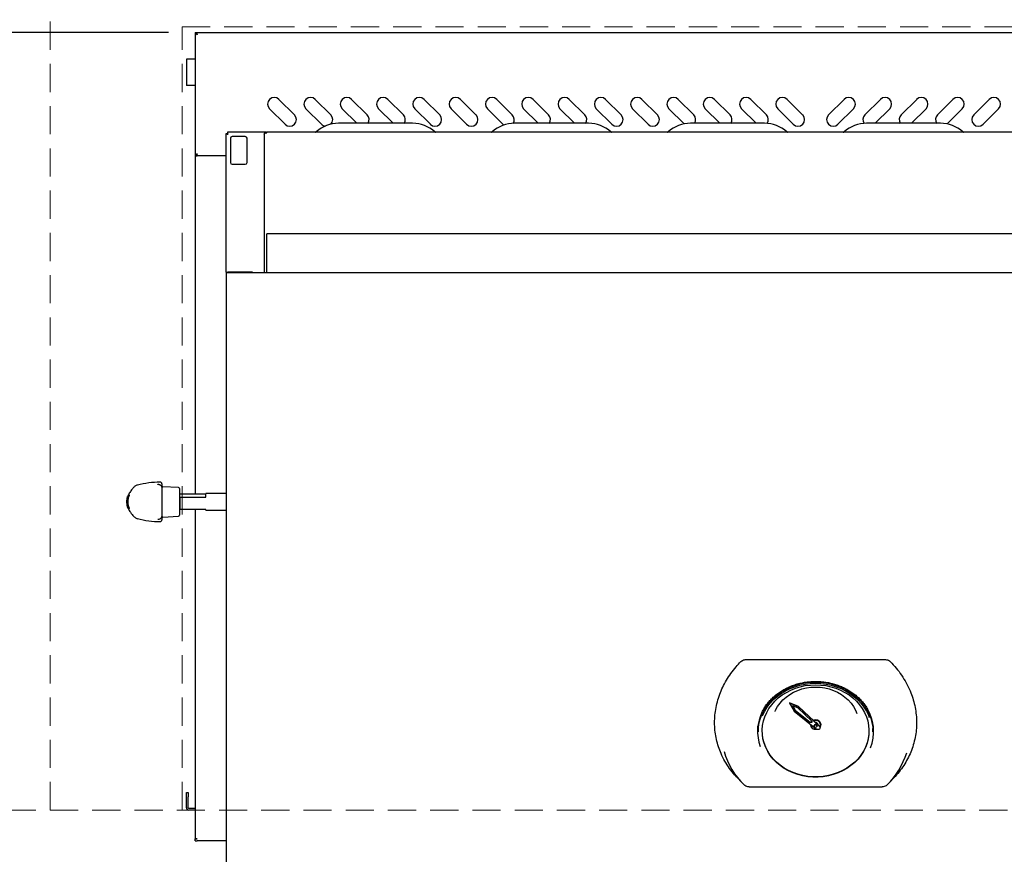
# Model space of a CAD drawing. Header units: inches. Extents: x 36 to 207, y 24 to 151.
# Tile 23 of 49: x 63 to 91, y 103 to 127. Entities that reach past the tile are written whole.
import ezdxf

# ---------------------------------------------------------------- set-up
doc = ezdxf.new("R2010")
doc.units = ezdxf.units.IN
doc.header["$LTSCALE"] = 16
doc.header["$MEASUREMENT"] = 0
doc.linetypes.add('HIDDEN', pattern=[0.075, 0.05, -0.025])
doc.layers.add('FORMAT', color=7, linetype='Continuous')
doc.styles.add('SLDTEXTSTYLE0', font='TXT', dxfattribs={"width": 0.75})
doc.dimstyles.new('SLDDIMSTYLE0', dxfattribs={"dimtxt": 1.5, "dimasz": 2.08, "dimexe": 0, "dimexo": 0.0625, "dimgap": 0.375, "dimtad": 0, "dimtih": 1, "dimtoh": 1, "dimdec": 0, "dimrnd": 1e-09, "dimzin": 12, "dimdsep": 46, "dimlunit": 5, "dimtxsty": 'SLDTEXTSTYLE0', "dimsah": 1, "dimcen": 0.09, "dimadec": 0, "dimazin": 3, "dimtfac": 1, "dimtdec": 0, "dimtofl": 0, "dimtmove": 0, "dimatfit": 3, "dimfxl": 0, "dimfrac": 2, "dimtolj": 1, "dimtzin": 12, "dimarcsym": 0})

# ---------------------------------------------------------------- blocks, each defined once
blk = doc.blocks.new('_D_9')
at = {"layer": 'FORMAT'}
for p, q in [((66.82, 126.353), (53.385, 126.353)), ((55.385, 126.353), (55.385, 112.469)), ((55.385, 96.16), (55.385, 110.044)), ((68.8, 96.16), (53.385, 96.16))]:
    blk.add_line(p, q, dxfattribs=at)
for points in [[(55.385, 126.353), (55.065, 124.273), (55.705, 124.273)], [(55.385, 96.16), (55.705, 98.24), (55.065, 98.24)]]:
    blk.add_solid(points, dxfattribs=at)
at = {"layer": 'FORMAT', "insert": (54.245, 111.978), "char_height": 1.5, "attachment_point": 1, "style": 'SLDTEXTSTYLE0'}
blk.add_mtext('3B', dxfattribs=at)

msp = doc.modelspace()

# ---------------------------------------------------------------- linework, layer by layer
at = {"color": 7, "linetype": 'Continuous', "lineweight": 25}
for p, q in [((67.577, 126.353), (67.577, 122.853)), ((67.577, 126.353), (67.615, 126.353)), ((67.62, 126.315), (67.615, 126.315)), ((67.62, 126.353), (102.784, 126.353)), ((67.62, 126.327), (67.62, 126.353)), ((67.327, 125.603), (67.327, 124.853)), ((67.397, 125.603), (67.327, 125.603)), ((67.577, 125.603), (67.397, 125.603)), ((67.397, 124.853), (67.327, 124.853)), ((67.577, 124.853), (67.397, 124.853)), ((70.397, 124.015), (69.955, 124.457)), ((71.428, 124.015), (70.986, 124.457)), ((72.459, 124.015), (72.017, 124.457)), ((73.491, 124.015), (73.049, 124.457)), ((74.522, 124.015), (74.08, 124.457)), ((75.553, 124.015), (75.111, 124.457)), ((76.584, 124.015), (76.142, 124.457)), ((77.616, 124.015), (77.174, 124.457)), ((78.647, 124.015), (78.205, 124.457)), ((79.678, 124.015), (79.236, 124.457)), ((80.709, 124.015), (80.267, 124.457)), ((81.741, 124.015), (81.299, 124.457)), ((82.772, 124.015), (82.33, 124.457)), ((83.803, 124.015), (83.361, 124.457)), ((84.834, 124.015), (84.392, 124.457)), ((85.569, 124.015), (86.011, 124.457)), ((86.6, 124.015), (87.042, 124.457)), ((87.632, 124.015), (88.074, 124.457)), ((88.663, 124.015), (89.105, 124.457)), ((89.694, 124.015), (90.136, 124.457)), ((69.69, 124.192), (70.132, 123.75)), ((70.721, 124.192), (71.163, 123.75)), ((71.752, 124.192), (72.167, 123.777)), ((72.783, 124.192), (73.198, 123.777)), ((73.815, 124.192), (74.257, 123.75)), ((74.846, 124.192), (75.288, 123.75)), ((75.877, 124.192), (76.319, 123.75)), ((76.908, 124.192), (77.323, 123.777)), ((77.94, 124.192), (78.355, 123.777)), ((78.971, 124.192), (79.413, 123.75)), ((80.002, 124.192), (80.444, 123.75)), ((81.033, 124.192), (81.466, 123.759)), ((82.065, 124.192), (82.48, 123.777)), ((83.096, 124.192), (83.511, 123.777)), ((84.127, 124.192), (84.569, 123.75)), ((86.276, 124.192), (85.834, 123.75)), ((87.308, 124.192), (86.893, 123.777)), ((88.339, 124.192), (87.924, 123.777)), ((89.37, 124.192), (88.937, 123.759)), ((90.401, 124.192), (89.959, 123.75)), ((73.753, 123.777), (71.65, 123.777)), ((76.319, 123.75), (76.346, 123.727)), ((78.753, 123.777), (76.65, 123.777)), ((83.753, 123.777), (81.65, 123.777)), ((88.753, 123.777), (86.65, 123.777)), ((68.452, 123.485), (68.49, 123.485)), ((68.452, 119.549), (68.452, 123.485)), ((69.595, 123.527), (68.493, 123.527)), ((68.493, 123.527), (68.493, 123.489)), ((69, 123.402), (68.626, 123.402)), ((69.537, 123.469), (69.537, 119.534)), ((69.595, 123.505), (69.595, 123.527)), ((69.595, 123.527), (69.615, 123.527)), ((69.595, 123.505), (69.615, 123.505)), ((100.789, 123.527), (69.615, 123.527)), ((69.615, 123.505), (69.615, 123.527)), ((68.577, 123.353), (68.577, 122.664)), ((69.049, 122.664), (69.049, 123.353)), ((67.577, 122.853), (67.615, 122.853)), ((67.577, 122.853), (67.577, 113.245)), ((67.577, 122.853), (67.635, 122.853)), ((67.62, 122.853), (67.62, 122.88)), ((68.452, 122.853), (67.635, 122.853)), ((68.626, 122.615), (69, 122.615)), ((100.796, 120.64), (69.608, 120.64)), ((69.608, 120.582), (69.608, 120.64)), ((69.608, 119.534), (69.608, 120.582)), ((68.452, 119.549), (68.504, 119.549)), ((68.452, 119.549), (68.452, 118.972)), ((68.504, 119.519), (68.504, 119.549)), ((101.9, 119.534), (68.504, 119.534)), ((69.202, 119.55), (68.524, 119.55)), ((69.202, 119.534), (69.202, 119.55)), ((68.452, 118.972), (68.452, 117.081)), ((68.452, 117.081), (68.452, 101.378)), ((66.54, 113.514), (66.543, 113.514)), ((66.629, 113.535), (66.629, 113.528)), ((66.629, 113.528), (66.629, 113.437)), ((66.629, 113.437), (66.629, 113.43)), ((67.105, 113.431), (66.652, 113.454)), ((67.129, 113.406), (67.129, 112.641)), ((65.634, 113.057), (65.657, 113.159)), ((65.637, 113.057), (65.634, 113.057)), ((65.636, 113.005), (65.637, 113.057)), ((65.656, 113.121), (65.65, 113.074)), ((65.676, 113.211), (65.655, 113.15)), ((65.657, 113.159), (65.66, 113.159)), ((65.66, 113.159), (65.681, 113.211)), ((65.674, 113.211), (65.666, 113.187)), ((65.681, 113.211), (65.676, 113.211)), ((65.706, 113.211), (65.702, 113.211)), ((67.139, 113.245), (67.129, 113.24)), ((67.129, 113.166), (67.139, 113.161)), ((67.879, 113.245), (67.139, 113.245)), ((67.139, 113.161), (67.139, 112.802)), ((67.139, 113.161), (67.879, 113.161)), ((68.452, 113.261), (67.879, 113.261)), ((67.879, 113.161), (67.879, 113.261)), ((65.657, 112.888), (65.633, 113.005)), ((65.633, 113.005), (65.636, 113.005)), ((65.648, 112.908), (65.674, 112.836)), ((65.676, 112.836), (65.655, 112.888)), ((65.657, 112.888), (65.676, 112.836)), ((65.66, 112.888), (65.657, 112.888)), ((65.681, 112.836), (65.66, 112.888)), ((65.676, 112.836), (65.681, 112.836)), ((65.702, 112.836), (65.706, 112.836)), ((67.139, 112.802), (67.129, 112.807)), ((67.879, 112.802), (67.139, 112.802)), ((67.577, 112.802), (67.577, 103.452)), ((67.879, 112.786), (67.879, 112.802)), ((67.879, 112.786), (68.452, 112.786)), ((65.833, 112.61), (65.833, 112.61)), ((66.542, 112.533), (66.541, 112.532)), ((66.629, 112.616), (66.629, 112.61)), ((66.629, 112.609), (66.629, 112.519)), ((66.652, 112.592), (67.105, 112.616)), ((83.217, 108.542), (87.186, 108.542)), ((84.719, 107.206), (84.462, 107.317)), ((84.462, 107.317), (84.462, 107.307)), ((84.719, 107.196), (84.462, 107.307)), ((84.462, 107.307), (84.592, 107.078)), ((84.694, 107.168), (84.55, 107.23)), ((84.55, 107.23), (84.625, 107.099)), ((84.558, 107.227), (84.625, 107.109)), ((85.093, 106.797), (84.694, 107.168)), ((84.719, 107.206), (84.719, 107.196)), ((85.315, 106.652), (84.719, 107.206)), ((85.315, 106.642), (84.719, 107.196)), ((84.592, 107.078), (85.228, 106.567)), ((84.625, 107.109), (84.625, 107.099)), ((84.625, 107.109), (85.049, 106.767)), ((84.625, 107.099), (85.049, 106.757)), ((83.572, 106.581), (83.572, 106.494)), ((85.049, 106.767), (85.049, 106.757)), ((85.093, 106.767), (85.049, 106.767)), ((85.093, 106.757), (85.049, 106.757)), ((85.052, 106.708), (85.052, 106.698)), ((85.052, 106.698), (85.052, 106.696)), ((85.061, 106.701), (85.061, 106.696)), ((85.061, 106.696), (85.061, 106.692)), ((85.093, 106.769), (85.091, 106.767)), ((85.093, 106.797), (85.093, 106.757)), ((85.159, 106.664), (85.159, 106.654)), ((85.245, 106.654), (85.245, 106.664)), ((85.271, 106.692), (85.271, 106.698)), ((85.331, 106.606), (85.331, 106.616)), ((85.343, 106.692), (85.343, 106.696)), ((85.352, 106.696), (85.352, 106.698)), ((86.832, 106.494), (86.832, 106.581)), ((85.202, 106.57), (85.222, 106.571)), ((82.954, 105.211), (83.115, 105.038)), ((87.288, 105.038), (87.45, 105.211)), ((83.313, 104.923), (87.091, 104.923)), ((67.327, 104.765), (67.377, 104.765)), ((67.327, 104.64), (67.327, 104.765)), ((67.327, 104.335), (67.327, 104.64)), ((67.377, 104.765), (67.377, 104.64)), ((67.377, 104.335), (67.377, 104.64)), ((67.577, 104.315), (67.397, 104.315)), ((67.577, 104.265), (67.397, 104.265)), ((67.577, 103.452), (67.577, 103.448)), ((67.577, 103.39), (67.577, 103.448)), ((67.577, 103.448), (67.635, 103.448)), ((67.577, 103.39), (67.635, 103.39)), ((68.452, 103.39), (67.635, 103.39))]:
    msp.add_line(p, q, dxfattribs=at)
at = {"color": 7, "linetype": 'Continuous', "lineweight": 25, "flags": 128}
for points in [[(69.537, 123.469), (69.538, 123.476), (69.541, 123.483), (69.547, 123.489), (69.554, 123.494), (69.563, 123.499), (69.573, 123.502), (69.583, 123.504), (69.595, 123.505)], [(68.524, 119.55), (68.51, 119.549), (68.504, 119.547)], [(83.572, 106.494), (83.579, 106.624), (83.6, 106.753), (83.634, 106.879), (83.682, 107.003), (83.743, 107.122), (83.816, 107.236), (83.901, 107.343), (83.997, 107.444), (84.104, 107.536), (84.219, 107.619), (84.344, 107.692), (84.475, 107.756), (84.613, 107.808), (84.756, 107.85), (84.902, 107.88), (85.051, 107.898), (85.202, 107.904)], [(85.202, 107.826), (85.348, 107.82), (85.493, 107.802), (85.635, 107.772), (85.774, 107.73), (85.906, 107.676), (86.033, 107.612), (86.151, 107.537), (86.261, 107.453), (86.361, 107.361), (86.45, 107.26), (86.527, 107.152), (86.592, 107.038), (86.644, 106.92), (86.682, 106.798), (86.707, 106.673), (86.718, 106.546), (86.714, 106.419), (86.697, 106.294), (86.665, 106.17), (86.62, 106.049), (86.561, 105.933), (86.49, 105.822), (86.407, 105.718), (86.312, 105.621), (86.207, 105.533), (86.093, 105.453), (85.971, 105.384), (85.841, 105.325), (85.705, 105.277), (85.565, 105.241), (85.421, 105.216), (85.275, 105.204), (85.128, 105.204), (84.983, 105.216), (84.839, 105.241), (84.698, 105.277), (84.563, 105.325), (84.433, 105.384), (84.31, 105.453), (84.196, 105.533), (84.091, 105.621), (83.997, 105.718), (83.914, 105.822), (83.842, 105.933), (83.784, 106.049), (83.739, 106.17), (83.707, 106.294), (83.689, 106.419), (83.686, 106.546), (83.696, 106.673), (83.721, 106.798), (83.76, 106.92), (83.812, 107.038), (83.876, 107.152), (83.954, 107.26), (84.043, 107.361), (84.143, 107.453), (84.252, 107.537), (84.371, 107.612), (84.497, 107.676), (84.63, 107.73), (84.768, 107.772), (84.91, 107.802), (85.055, 107.82), (85.202, 107.826)], [(83.693, 106.941), (83.701, 106.962), (83.759, 107.081), (83.83, 107.195), (83.913, 107.303), (84.007, 107.404), (84.112, 107.497), (84.226, 107.581), (84.349, 107.655), (84.479, 107.719), (84.616, 107.772), (84.758, 107.814), (84.904, 107.844), (85.052, 107.862), (85.202, 107.868)], [(84.049, 107.072), (84.067, 107.11), (84.124, 107.212), (84.194, 107.308), (84.275, 107.398), (84.366, 107.479), (84.467, 107.551), (84.576, 107.614), (84.693, 107.666), (84.815, 107.708), (84.941, 107.737), (85.071, 107.755), (85.202, 107.761)], [(85.202, 107.904), (85.352, 107.898), (85.501, 107.88), (85.648, 107.85), (85.791, 107.808), (85.928, 107.756), (86.06, 107.692), (86.184, 107.619), (86.3, 107.536), (86.406, 107.444), (86.503, 107.343), (86.588, 107.236), (86.661, 107.122), (86.722, 107.003), (86.77, 106.879), (86.804, 106.753), (86.825, 106.624), (86.832, 106.494)], [(85.202, 107.868), (85.351, 107.862), (85.5, 107.844), (85.646, 107.814), (85.787, 107.772), (85.924, 107.719), (86.054, 107.655), (86.177, 107.581), (86.292, 107.497), (86.396, 107.404), (86.49, 107.303), (86.573, 107.195), (86.644, 107.081), (86.702, 106.962), (86.726, 106.902)], [(85.202, 107.761), (85.333, 107.755), (85.462, 107.737), (85.589, 107.708), (85.711, 107.666), (85.827, 107.614), (85.936, 107.551), (86.037, 107.479), (86.129, 107.398), (86.21, 107.308), (86.279, 107.212), (86.337, 107.11), (86.378, 107.012)], [(83.572, 106.541), (83.57, 106.558), (83.564, 106.662)], [(85.093, 106.787), (85.08, 106.774), (85.075, 106.767)], [(85.076, 106.767), (85.08, 106.772), (85.093, 106.785)], [(85.093, 106.774), (85.088, 106.768), (85.088, 106.767)], [(85.202, 106.828), (85.155, 106.821), (85.139, 106.816)], [(85.14, 106.814), (85.155, 106.819), (85.202, 106.826)], [(85.202, 106.818), (85.158, 106.812), (85.147, 106.808)], [(85.327, 106.636), (85.336, 106.654), (85.343, 106.692), (85.336, 106.73), (85.316, 106.763), (85.285, 106.79), (85.245, 106.808), (85.202, 106.814), (85.158, 106.808), (85.15, 106.805)], [(85.202, 106.692), (85.218, 106.689), (85.232, 106.681), (85.241, 106.669), (85.245, 106.654), (85.241, 106.64), (85.232, 106.628), (85.218, 106.62), (85.202, 106.617), (85.185, 106.62), (85.171, 106.628), (85.162, 106.64), (85.159, 106.654), (85.162, 106.669), (85.171, 106.681), (85.185, 106.689), (85.202, 106.692)], [(85.202, 106.826), (85.248, 106.819), (85.29, 106.801), (85.323, 106.772), (85.344, 106.736), (85.352, 106.696), (85.344, 106.656), (85.329, 106.628)], [(85.315, 106.642), (85.327, 106.625), (85.331, 106.605), (85.326, 106.585), (85.313, 106.568), (85.294, 106.557), (85.271, 106.553), (85.248, 106.556), (85.228, 106.567)], [(85.315, 106.652), (85.327, 106.635), (85.331, 106.616)], [(86.84, 106.662), (86.833, 106.558), (86.832, 106.547)], [(86.718, 106.521), (86.714, 106.426), (86.697, 106.3), (86.665, 106.176), (86.62, 106.055), (86.561, 105.939), (86.49, 105.828), (86.407, 105.724), (86.312, 105.627), (86.207, 105.539), (86.093, 105.459), (85.971, 105.39), (85.841, 105.331), (85.705, 105.283), (85.565, 105.247), (85.421, 105.223), (85.275, 105.21), (85.128, 105.21), (84.983, 105.223), (84.839, 105.247), (84.698, 105.283), (84.563, 105.331), (84.433, 105.39), (84.31, 105.459), (84.196, 105.539), (84.091, 105.627), (83.997, 105.724), (83.914, 105.828), (83.842, 105.939), (83.784, 106.055), (83.739, 106.176), (83.707, 106.3), (83.689, 106.426), (83.685, 106.521)]]:
    msp.add_lwpolyline(points, dxfattribs=at)
at = {"color": 7, "linetype": 'Continuous', "lineweight": 25}
for centre, radius, start, end in [((69.822, 124.324), 0.188, 45, 225), ((70.854, 124.324), 0.188, 45, 225), ((71.885, 124.324), 0.188, 45, 225), ((72.916, 124.324), 0.188, 45, 225), ((73.947, 124.324), 0.188, 45, 225), ((74.979, 124.324), 0.188, 45, 225), ((76.01, 124.324), 0.188, 45, 225), ((77.041, 124.324), 0.188, 45, 225), ((78.072, 124.324), 0.188, 45, 225), ((79.104, 124.324), 0.188, 45, 225), ((80.135, 124.324), 0.188, 45, 225), ((81.166, 124.324), 0.188, 45, 225), ((82.197, 124.324), 0.188, 45, 225), ((83.229, 124.324), 0.188, 45, 225), ((84.26, 124.324), 0.188, 45, 225), ((86.144, 124.324), 0.188, 315, 135), ((87.175, 124.324), 0.188, 315, 135), ((88.206, 124.324), 0.188, 315, 135), ((89.237, 124.324), 0.188, 315, 135), ((90.269, 124.324), 0.188, 315, 135), ((70.264, 123.882), 0.188, 225, 45), ((71.296, 123.882), 0.187, 315.4764, 45), ((72.327, 123.882), 0.188, 325.7488, 45), ((73.358, 123.882), 0.188, 325.7488, 45), ((74.389, 123.882), 0.188, 225, 45), ((75.421, 123.882), 0.188, 225, 45), ((76.452, 123.882), 0.188, 325.3658, 45), ((77.483, 123.882), 0.188, 325.7488, 45), ((78.514, 123.882), 0.188, 325.7488, 45), ((79.546, 123.882), 0.188, 225, 45), ((80.577, 123.882), 0.188, 225, 45), ((81.608, 123.882), 0.187, 325.7488, 45), ((82.639, 123.882), 0.188, 325.7488, 45), ((83.671, 123.882), 0.188, 324.7772, 45), ((84.702, 123.882), 0.188, 225, 45), ((85.702, 123.882), 0.188, 135, 315), ((86.733, 123.882), 0.188, 135, 215.2228), ((87.764, 123.882), 0.188, 135, 214.2512), ((88.796, 123.882), 0.188, 135, 214.2512), ((89.827, 123.882), 0.188, 135, 315), ((71.65, 122.82), 0.957, 90, 131.463), ((71.296, 123.882), 0.188, 225, 261.4789), ((73.753, 122.82), 0.957, 48.537, 90), ((76.65, 122.82), 0.957, 90, 131.463), ((78.753, 122.82), 0.957, 48.537, 90), ((81.65, 122.82), 0.957, 90, 131.463), ((83.753, 122.82), 0.957, 48.537, 90), ((86.65, 122.82), 0.957, 90, 131.463), ((88.753, 122.82), 0.957, 48.537, 90), ((70.99, 123.568), 0.0407, 270, 311.463), ((74.414, 123.568), 0.0407, 228.537, 270), ((75.99, 123.568), 0.0407, 270, 311.463), ((79.414, 123.568), 0.0407, 228.537, 270), ((80.99, 123.568), 0.0407, 270, 311.463), ((84.414, 123.568), 0.0407, 228.537, 270), ((85.99, 123.568), 0.0407, 270, 311.463), ((89.414, 123.568), 0.0407, 228.537, 270), ((66.579, 113.535), 0.05, 360, 90.9968), ((66.654, 113.479), 0.025, 180, 267), ((67.104, 113.406), 0.025, 0, 87), ((66.579, 112.511), 0.05, 268.9785, 0), ((66.654, 112.567), 0.025, 93, 180), ((67.104, 112.641), 0.025, 273, 0), ((85.592, 106.504), 1.258, 337.9244, 30.3315), ((84.805, 106.504), 1.251, 153.415, 200.0284), ((85.193, 106.704), 0.14, 178.5012, 283.9339), ((85.191, 106.699), 0.129, 179.3263, 274.8734), ((85.199, 106.661), 0.0402, 86.1643, 175.5653), ((85.21, 106.686), 0.142, 4.737, 93.5335), ((85.21, 106.685), 0.133, 4.737, 93.5335), ((85.207, 106.693), 0.0642, 359.2417, 94.7136), ((85.204, 106.661), 0.0402, 4.4347, 93.8357), ((84.724, 106.556), 2.213, 196.4802, 225.4106), ((85.659, 106.569), 2.236, 314.7336, 342.5102), ((67.397, 104.335), 0.07, 180, 270), ((67.397, 104.335), 0.02, 180, 270)]:
    msp.add_arc(centre, radius, start, end, dxfattribs=at)
for centre, major_axis in [((68.628, 123.351), (-0.0364, 0.0364)), ((68.999, 123.351), (0.0364, 0.0364)), ((68.628, 122.665), (-0.0364, -0.0364)), ((68.999, 122.665), (0.0364, -0.0364))]:
    msp.add_ellipse(centre, major_axis=major_axis, ratio=0.970288, start_param=5.512866, end_param=7.053504, dxfattribs=at)
for points in [[(67.577, 126.353), (67.578, 126.349), (67.579, 126.339), (67.593, 126.324), (67.612, 126.31), (67.627, 126.3), (67.635, 126.295)], [(67.615, 126.353), (67.615, 126.349), (67.616, 126.339), (67.62, 126.324), (67.627, 126.31), (67.632, 126.3), (67.635, 126.295)], [(67.635, 126.295), (67.634, 126.303), (67.631, 126.318), (67.627, 126.337), (67.624, 126.351), (67.621, 126.353), (67.62, 126.353)], [(68.452, 123.485), (68.453, 123.484), (68.454, 123.481), (68.468, 123.477), (68.487, 123.473), (68.502, 123.47), (68.51, 123.469)], [(68.49, 123.485), (68.49, 123.484), (68.491, 123.481), (68.495, 123.477), (68.502, 123.473), (68.507, 123.47), (68.51, 123.469)], [(68.51, 123.469), (68.508, 123.477), (68.506, 123.492), (68.502, 123.511), (68.497, 123.524), (68.495, 123.526), (68.493, 123.527)], [(68.51, 123.469), (68.508, 123.472), (68.506, 123.477), (68.502, 123.483), (68.497, 123.488), (68.495, 123.489), (68.493, 123.489)], [(69.595, 123.527), (69.587, 123.526), (69.572, 123.524), (69.553, 123.511), (69.539, 123.492), (69.538, 123.477), (69.537, 123.469)], [(67.635, 122.911), (67.627, 122.907), (67.612, 122.897), (67.593, 122.882), (67.579, 122.868), (67.578, 122.858), (67.577, 122.853)], [(67.635, 122.911), (67.632, 122.907), (67.627, 122.897), (67.62, 122.882), (67.616, 122.868), (67.615, 122.858), (67.615, 122.853)], [(67.62, 122.853), (67.621, 122.854), (67.624, 122.856), (67.627, 122.869), (67.631, 122.889), (67.634, 122.904), (67.635, 122.911)], [(67.635, 103.448), (67.627, 103.449), (67.612, 103.449), (67.593, 103.45), (67.579, 103.451), (67.578, 103.452), (67.577, 103.452)]]:
    msp.add_open_spline(points, degree=3, dxfattribs=at)
for points, knots in [([(67.635, 126.295), (67.634, 126.298), (67.631, 126.303), (67.629, 126.307), (67.628, 126.309)], [0, 0, 0, 0, 0.528637, 1, 1, 1, 1]), ([(67.628, 122.898), (67.629, 122.9), (67.631, 122.904), (67.634, 122.909), (67.635, 122.911)], [0, 0, 0, 0, 0.471363, 1, 1, 1, 1]), ([(66.582, 113.585), (66.473, 113.58), (66.255, 113.571), (66.043, 113.524), (65.936, 113.501)], [0, 0, 0, 0, 0.500015, 1, 1, 1, 1]), ([(65.834, 113.437), (65.812, 113.413), (65.764, 113.359), (65.71, 113.284), (65.685, 113.23), (65.677, 113.212)], [0, 0, 0, 0, 0.357526, 0.782517, 1, 1, 1, 1]), ([(65.94, 113.501), (65.927, 113.497), (65.9, 113.49), (65.865, 113.468), (65.842, 113.45), (65.834, 113.439), (65.833, 113.438)], [0, 0, 0, 0, 0.31243, 0.660761, 0.981049, 1, 1, 1, 1]), ([(66.543, 113.514), (66.536, 113.515), (66.523, 113.519), (66.514, 113.522), (66.515, 113.522), (66.515, 113.522)], [0, 0, 0, 0, 0.409363, 0.83264, 1, 1, 1, 1]), ([(66.628, 113.438), (66.628, 113.44), (66.629, 113.452), (66.619, 113.473), (66.603, 113.49), (66.583, 113.502), (66.564, 113.509), (66.547, 113.512), (66.54, 113.513)], [0, 0, 0, 0, 0.050327, 0.226574, 0.395641, 0.587244, 0.846633, 1, 1, 1, 1]), ([(66.629, 113.43), (66.629, 113.43), (66.629, 113.429), (66.629, 113.424), (66.629, 113.413), (66.629, 113.398), (66.629, 113.381), (66.629, 113.37), (66.629, 113.364)], [0, 0, 0, 0, 0.050615, 0.239199, 0.428268, 0.61833, 0.80918, 1, 1, 1, 1]), ([(66.629, 113.364), (66.629, 113.308), (66.629, 113.194), (66.629, 113.019), (66.629, 112.846), (66.629, 112.737), (66.629, 112.682)], [0, 0, 0, 0, 0.252375, 0.512072, 0.752872, 1, 1, 1, 1]), ([(65.637, 113.067), (65.634, 113.053), (65.629, 113.03), (65.633, 113.007), (65.634, 112.999)], [0, 0, 0, 0, 0.640018, 1, 1, 1, 1]), ([(65.65, 113.123), (65.644, 113.09), (65.631, 113.024), (65.644, 112.958), (65.65, 112.925)], [0, 0, 0, 0, 0.497936, 1, 1, 1, 1]), ([(65.653, 112.926), (65.646, 112.958), (65.634, 113.023), (65.646, 113.088), (65.653, 113.121)], [0, 0, 0, 0, 0.497963, 1, 1, 1, 1]), ([(65.642, 113.123), (65.646, 113.135), (65.65, 113.152), (65.656, 113.167), (65.657, 113.171)], [0, 0, 0, 0, 0.743901, 1, 1, 1, 1]), ([(65.648, 113.057), (65.646, 113.046), (65.639, 113.003), (65.649, 112.959), (65.656, 112.926)], [0, 0, 0, 0, 0.255214, 1, 1, 1, 1]), ([(65.66, 112.925), (65.654, 112.957), (65.641, 113.023), (65.654, 113.089), (65.66, 113.123)], [0, 0, 0, 0, 0.497961, 1, 1, 1, 1]), ([(65.689, 113.216), (65.687, 113.215), (65.686, 113.214), (65.68, 113.203), (65.675, 113.192), (65.668, 113.177), (65.66, 113.154), (65.654, 113.135), (65.65, 113.123)], [0, 0, 0, 0, 0.249165, 0.374981, 0.500126, 0.624396, 0.748943, 1, 1, 1, 1]), ([(65.693, 113.211), (65.681, 113.18), (65.657, 113.119), (65.646, 113.022), (65.657, 112.927), (65.681, 112.866), (65.693, 112.836)], [0, 0, 0, 0, 0.260842, 0.500178, 0.748843, 1, 1, 1, 1]), ([(65.653, 113.121), (65.654, 113.126), (65.657, 113.137), (65.661, 113.149), (65.664, 113.157), (65.666, 113.163), (65.667, 113.163), (65.667, 113.163)], [0, 0, 0, 0, 0.251464, 0.499392, 0.624596, 0.749965, 1, 1, 1, 1]), ([(65.696, 112.836), (65.682, 112.874), (65.652, 112.949), (65.655, 113.03), (65.656, 113.07)], [0, 0, 0, 0, 0.498878, 1, 1, 1, 1]), ([(65.656, 113.07), (65.656, 113.032), (65.655, 112.951), (65.686, 112.875), (65.702, 112.836)], [0, 0, 0, 0, 0.477892, 1, 1, 1, 1]), ([(65.667, 113.163), (65.667, 113.163), (65.668, 113.163), (65.666, 113.157), (65.664, 113.149), (65.66, 113.136), (65.657, 113.126), (65.656, 113.121)], [0, 0, 0, 0, 0.249829, 0.375238, 0.500532, 0.748199, 1, 1, 1, 1]), ([(65.67, 113.199), (65.666, 113.192), (65.661, 113.183), (65.659, 113.173), (65.658, 113.171)], [0, 0, 0, 0, 0.727229, 1, 1, 1, 1]), ([(65.66, 112.997), (65.659, 113.032), (65.658, 113.106), (65.684, 113.175), (65.697, 113.211)], [0, 0, 0, 0, 0.482499, 1, 1, 1, 1]), ([(65.66, 113.123), (65.663, 113.135), (65.669, 113.154), (65.676, 113.176), (65.681, 113.191), (65.686, 113.203), (65.689, 113.214), (65.689, 113.215), (65.689, 113.216)], [0, 0, 0, 0, 0.248501, 0.374135, 0.499531, 0.624241, 0.749386, 1, 1, 1, 1]), ([(65.702, 113.211), (65.688, 113.177), (65.661, 113.108), (65.66, 113.034), (65.66, 112.997)], [0, 0, 0, 0, 0.498593, 1, 1, 1, 1]), ([(65.706, 112.836), (65.694, 112.866), (65.671, 112.927), (65.66, 113.024), (65.671, 113.12), (65.695, 113.181), (65.706, 113.211)], [0, 0, 0, 0, 0.250788, 0.500212, 0.748997, 1, 1, 1, 1]), ([(65.657, 112.877), (65.656, 112.88), (65.65, 112.895), (65.645, 112.912), (65.642, 112.925)], [0, 0, 0, 0, 0.2485592, 1, 1, 1, 1]), ([(65.65, 112.925), (65.654, 112.912), (65.659, 112.893), (65.668, 112.87), (65.674, 112.856), (65.68, 112.844), (65.686, 112.834), (65.687, 112.832), (65.688, 112.831)], [0, 0, 0, 0, 0.248837, 0.37458, 0.500171, 0.625112, 0.749879, 1, 1, 1, 1]), ([(65.667, 112.884), (65.667, 112.884), (65.666, 112.884), (65.664, 112.89), (65.661, 112.898), (65.657, 112.91), (65.654, 112.921), (65.653, 112.926)], [0, 0, 0, 0, 0.249246, 0.374701, 0.499969, 0.749524, 1, 1, 1, 1]), ([(65.656, 112.926), (65.657, 112.921), (65.66, 112.911), (65.664, 112.898), (65.666, 112.89), (65.667, 112.884), (65.667, 112.884), (65.667, 112.884)], [0, 0, 0, 0, 0.25031, 0.4998042, 0.6249795, 0.7501413, 1, 1, 1, 1]), ([(65.659, 112.877), (65.664, 112.864), (65.682, 112.81), (65.74, 112.718), (65.801, 112.648), (65.833, 112.61)], [0, 0, 0, 0, 0.13256, 0.533681, 1, 1, 1, 1]), ([(65.688, 112.831), (65.688, 112.832), (65.689, 112.834), (65.685, 112.844), (65.681, 112.856), (65.676, 112.871), (65.668, 112.893), (65.663, 112.912), (65.66, 112.925)], [0, 0, 0, 0, 0.248769, 0.374571, 0.499684, 0.624777, 0.750309, 1, 1, 1, 1]), ([(65.833, 112.61), (65.841, 112.601), (65.859, 112.582), (65.896, 112.559), (65.925, 112.55), (65.94, 112.545)], [0, 0, 0, 0, 0.269905, 0.642016, 1, 1, 1, 1]), ([(65.934, 112.546), (66.041, 112.523), (66.254, 112.476), (66.473, 112.466), (66.582, 112.461)], [0, 0, 0, 0, 0.4999874, 1, 1, 1, 1]), ([(66.513, 112.524), (66.513, 112.525), (66.514, 112.525), (66.523, 112.529), (66.536, 112.532), (66.542, 112.533)], [0, 0, 0, 0, 0.219022, 0.59937, 1, 1, 1, 1]), ([(66.541, 112.533), (66.55, 112.535), (66.569, 112.539), (66.591, 112.549), (66.61, 112.563), (66.626, 112.584), (66.628, 112.601), (66.628, 112.61)], [0, 0, 0, 0, 0.23191, 0.496034, 0.676438, 0.845431, 1, 1, 1, 1]), ([(66.629, 112.682), (66.629, 112.681), (66.629, 112.674), (66.629, 112.661), (66.629, 112.644), (66.629, 112.63), (66.629, 112.62), (66.629, 112.618), (66.629, 112.616)], [0, 0, 0, 0, 0.055201, 0.244888, 0.433717, 0.622284, 0.81115, 1, 1, 1, 1]), ([(66.629, 112.519), (66.629, 112.514), (66.629, 112.509), (66.629, 112.511), (66.629, 112.511)], [0, 0, 0, 0, 0.999979, 1, 1, 1, 1]), ([(83.08, 108.486), (83.095, 108.499), (83.126, 108.524), (83.176, 108.54), (83.207, 108.541), (83.217, 108.542)], [0, 0, 0, 0, 0.4009, 0.802249, 1, 1, 1, 1]), ([(87.186, 108.542), (87.207, 108.54), (87.248, 108.536), (87.294, 108.513), (87.316, 108.493), (87.323, 108.486)], [0, 0, 0, 0, 0.39673, 0.793605, 1, 1, 1, 1]), ([(82.955, 105.213), (82.94, 105.228), (82.867, 105.301), (82.755, 105.448), (82.622, 105.652), (82.518, 105.861), (82.439, 106.068), (82.382, 106.273), (82.346, 106.484), (82.33, 106.698), (82.335, 106.913), (82.361, 107.127), (82.408, 107.343), (82.475, 107.555), (82.562, 107.76), (82.667, 107.959), (82.793, 108.152), (82.931, 108.329), (83.033, 108.437), (83.08, 108.486)], [0, 0, 0, 0, 0.0173068, 0.0834761, 0.1514402, 0.2200254, 0.2792088, 0.3387977, 0.3996622, 0.4609665, 0.5206012, 0.5806492, 0.6420014, 0.7038049, 0.7634605, 0.823533, 0.8849256, 0.9467773, 1, 1, 1, 1]), ([(87.323, 108.486), (87.381, 108.425), (87.498, 108.301), (87.649, 108.098), (87.781, 107.881), (87.886, 107.663), (87.965, 107.448), (88.021, 107.238), (88.058, 107.024), (88.073, 106.808), (88.068, 106.594), (88.043, 106.382), (87.996, 106.171), (87.929, 105.965), (87.842, 105.768), (87.737, 105.579), (87.61, 105.397), (87.512, 105.275), (87.454, 105.216), (87.45, 105.212)], [0, 0, 0, 0, 0.065603, 0.131772, 0.199736, 0.268321, 0.327505, 0.387093, 0.447958, 0.509262, 0.568896, 0.628944, 0.690296, 0.7521, 0.811755, 0.871827, 0.93322, 0.995071, 1, 1, 1, 1]), ([(83.686, 107.058), (83.7, 107.087), (83.734, 107.154), (83.8, 107.254), (83.881, 107.355), (83.972, 107.451), (84.072, 107.539), (84.18, 107.619), (84.297, 107.691), (84.42, 107.754), (84.548, 107.808), (84.682, 107.852), (84.82, 107.885), (84.961, 107.909), (85.103, 107.921), (85.246, 107.924), (85.389, 107.915), (85.53, 107.896), (85.669, 107.866), (85.804, 107.826), (85.935, 107.776), (86.06, 107.717), (86.179, 107.648), (86.291, 107.571), (86.394, 107.486), (86.488, 107.393), (86.573, 107.294), (86.636, 107.207), (86.667, 107.151), (86.678, 107.133)], [0, 0, 0, 0, 0.0297619, 0.067954, 0.106113, 0.1442407, 0.1823401, 0.220415, 0.2584696, 0.2965077, 0.3345328, 0.3725479, 0.4105552, 0.4485566, 0.4865535, 0.5245469, 0.5625377, 0.6005266, 0.6385143, 0.676502, 0.714491, 0.7524833, 0.7904813, 0.8284882, 0.8665077, 0.9045443, 0.9426028, 0.9806882, 1, 1, 1, 1]), ([(83.313, 104.924), (83.301, 104.925), (83.269, 104.926), (83.217, 104.942), (83.186, 104.968), (83.17, 104.981)], [0, 0, 0, 0, 0.215227, 0.608158, 1, 1, 1, 1]), ([(87.233, 104.981), (87.225, 104.973), (87.202, 104.953), (87.154, 104.929), (87.112, 104.926), (87.091, 104.924)], [0, 0, 0, 0, 0.21523, 0.608159, 1, 1, 1, 1])]:
    msp.add_open_spline(points, degree=3, knots=knots, dxfattribs=at)
at = {"layer": 'FORMAT', "linetype": 'HIDDEN', "lineweight": 18}
for p, q in [((63.452, 104.265), (63.452, 128.527)), ((67.202, 104.265), (67.202, 126.515)), ((67.202, 126.515), (103.202, 126.515)), ((142.253, 104.265), (39.546, 104.265))]:
    msp.add_line(p, q, dxfattribs=at)

# ---------------------------------------------------------------- dimensions: what is measured, and where the dimension line sits
at = {"layer": 'FORMAT'}
dim = msp.add_linear_dim(base=(55.385, 96.16), p1=(67.62, 126.353), p2=(69.6, 96.16), angle=90, text='3B', dimstyle='SLDDIMSTYLE0', dxfattribs=at)
dim.commit()
dim.dimension.update_dxf_attribs({"geometry": '_D_9', "text_midpoint": (55.385, 111.257), "dimtype": 160})

doc.saveas('drawing.dxf')
